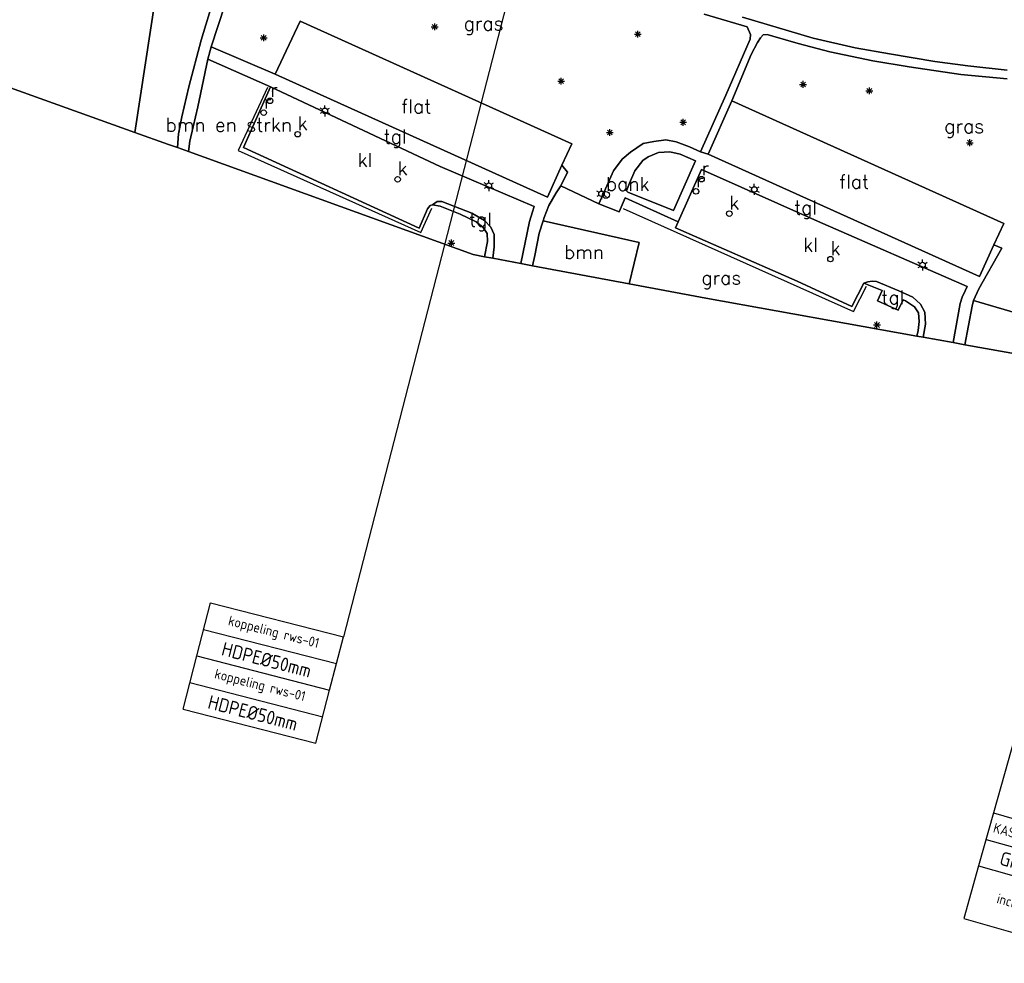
# Model space of a CAD drawing. Header units: millimetres. Extents: x 129727 to 131402, y 399018 to 399724.
# Tile 39 of 60: x 130380 to 130559, y 399032 to 399204. Entities that reach past the tile are written whole.
import ezdxf
from ezdxf.enums import TextEntityAlignment as Align

# ---------------------------------------------------------------- set-up
doc = ezdxf.new("R2010")
doc.units = ezdxf.units.MM
for name, color, linetype in [('EWD-KT-NW-LKTRWSVNVLG', 1, 'Continuous'), ('EWD-LINE18', 1, 'Continuous'), ('EWD-MB-NW-MBUISVLG', 1, 'Continuous'), ('EWD-TXT18', 7, 'Continuous'), ('EWD-TXT25', 2, 'Continuous'), ('MDI-IN-OPNAMEGRENS', 7, 'Continuous'), ('MDI-VL-BEPLANTING', 7, 'Continuous'), ('MDI-VL-GRAS', 7, 'Continuous'), ('MDI-VL-GROND', 7, 'Continuous'), ('MDI-VL-VERHARDING', 7, 'Continuous'), ('MDI-XX-BEBOUWING', 10, 'Continuous'), ('MDI-XX-BEPLANTING', 80, 'Continuous'), ('MDI-XX-GRAS', 7, 'Continuous'), ('MDI-XX-HAAG', 255, 'Continuous'), ('MDI-XX-OVERIG', 30, 'Continuous'), ('MDI-XX-RIOLERING', 130, 'Continuous'), ('MDI-XX-TERREINAFSCH', 253, 'Continuous'), ('MDI-XX-VERHARDING', 30, 'Continuous')]:
    doc.layers.add(name, color=color, linetype=linetype)
doc.styles.add('ISO', font='ISO.SHX')
doc.styles.add('ROMANS25', font='ROMANS.shx', dxfattribs={"height": 2.5})

# ---------------------------------------------------------------- blocks, each defined once
blk = doc.blocks.new('KTVL-ON')
at = {"layer": 'EWD-LINE18'}
for p, q in [((0, 0), (30, 0)), ((0, 0), (0, -10)), ((12.5, 0), (12.5, -10)), ((30, 0), (30, -10)), ((0, -5), (30, -5)), ((0, -10), (30, -10))]:
    blk.add_line(p, q, dxfattribs=at)
at = {"layer": 'EWD-TXT18', "style": 'ISO'}
for s, p in [('KASTCODE:', (6.25, -2.5)), ('POSITIE:', (21.25, -2.5))]:
    blk.add_text(s, height=1.8, dxfattribs=at).set_placement(p, align=Align.MIDDLE)
at = {"layer": 'EWD-TXT25', "style": 'ISO'}
for tag, p in [('1', (6.25, -7.5)), ('2', (21.25, -7.5))]:
    blk.add_attdef(tag, text='', height=2.5, dxfattribs=at).set_placement(p, align=Align.MIDDLE)
blk = doc.blocks.new('OPM006')
at = {"layer": 'EWD-LINE18'}
for p, q in [((0, 0), (0, -10)), ((0, 0), (30, 0)), ((30, 0), (30, -10)), ((0, -10), (30, -10))]:
    blk.add_line(p, q, dxfattribs=at)
at = {"layer": 'EWD-TXT18', "style": 'ISO'}
for tag, p in [('1', (15, -2.05)), ('2', (15, -5)), ('3', (15, -7.95))]:
    blk.add_attdef(tag, text='', height=1.8, dxfattribs=at).set_placement(p, align=Align.MIDDLE)
blk = doc.blocks.new('MSVL-BO')
at = {"layer": 'EWD-LINE18'}
for p, q in [((0, 0), (0, 10)), ((0, 10), (25, 10)), ((25, 0), (25, 10)), ((0, 5), (25, 5)), ((0, 0), (25, 0))]:
    blk.add_line(p, q, dxfattribs=at)
at = {"layer": 'EWD-TXT18', "style": 'ISO'}
blk.add_attdef('1', text='', height=1.8, dxfattribs=at).set_placement((12.5, 7.5), align=Align.MIDDLE)
at = {"layer": 'EWD-TXT25', "style": 'ISO'}
blk.add_attdef('2', text='', height=2.5, dxfattribs=at).set_placement((12.5, 2.5), align=Align.MIDDLE)

msp = doc.modelspace()

# ---------------------------------------------------------------- linework, layer by layer
for p, q in [((130454.49, 399202.344), (130455.74, 399202.344)), ((130454.673, 399201.902), (130455.557, 399202.786)), ((130455.557, 399201.902), (130454.673, 399202.786)), ((130455.115, 399201.719), (130455.115, 399202.969)), ((130423.34, 399200.361), (130424.59, 399200.361)), ((130423.523, 399199.919), (130424.407, 399200.803)), ((130424.407, 399199.919), (130423.523, 399200.803)), ((130423.965, 399199.736), (130423.965, 399200.986)), ((130491.485, 399201.019), (130492.735, 399201.019)), ((130491.668, 399200.577), (130492.552, 399201.461)), ((130492.552, 399200.577), (130491.668, 399201.461)), ((130492.11, 399200.394), (130492.11, 399201.644)), ((130478.142, 399191.839), (130478.142, 399193.089)), ((130477.517, 399192.464), (130478.767, 399192.464)), ((130477.7, 399192.022), (130478.584, 399192.906)), ((130478.584, 399192.022), (130477.7, 399192.906)), ((130521.576, 399191.862), (130522.826, 399191.862)), ((130521.759, 399191.42), (130522.643, 399192.304)), ((130522.643, 399191.42), (130521.759, 399192.304)), ((130522.201, 399191.237), (130522.201, 399192.487)), ((130534.265, 399190.065), (130534.265, 399191.315)), ((130533.64, 399190.69), (130534.89, 399190.69)), ((130533.823, 399190.248), (130534.707, 399191.132)), ((130534.707, 399190.248), (130533.823, 399191.132)), ((130434.679, 399187.3), (130434.246, 399187.55)), ((130435.112, 399187.55), (130435.112, 399188.05)), ((130435.545, 399187.3), (130435.978, 399187.55)), ((130434.679, 399186.8), (130434.246, 399186.55)), ((130435.112, 399186.55), (130435.112, 399186.05)), ((130435.545, 399186.8), (130435.978, 399186.55)), ((130499.741, 399184.969), (130500.991, 399184.969)), ((130499.924, 399184.527), (130500.808, 399185.411)), ((130500.808, 399184.527), (130499.924, 399185.411)), ((130500.366, 399184.344), (130500.366, 399185.594)), ((130486.389, 399183.106), (130487.639, 399183.106)), ((130486.572, 399182.664), (130487.456, 399183.548)), ((130487.456, 399182.664), (130486.572, 399183.548)), ((130487.014, 399182.481), (130487.014, 399183.731)), ((130551.933, 399181.24), (130553.183, 399181.24)), ((130552.116, 399180.798), (130553, 399181.682)), ((130553, 399180.798), (130552.116, 399181.682)), ((130552.558, 399180.615), (130552.558, 399181.865)), ((130464.531, 399173.677), (130464.098, 399173.927)), ((130464.964, 399173.927), (130464.964, 399174.427)), ((130465.397, 399173.677), (130465.83, 399173.927)), ((130512.882, 399172.988), (130512.449, 399173.238)), ((130513.315, 399173.238), (130513.315, 399173.738)), ((130513.748, 399172.988), (130514.181, 399173.238)), ((130464.531, 399173.177), (130464.098, 399172.927)), ((130464.964, 399172.927), (130464.964, 399172.427)), ((130465.397, 399173.177), (130465.83, 399172.927)), ((130485.056, 399172.192), (130484.623, 399172.442)), ((130485.056, 399171.692), (130484.623, 399171.442)), ((130485.489, 399172.442), (130485.489, 399172.942)), ((130485.489, 399171.442), (130485.489, 399170.942)), ((130485.922, 399172.192), (130486.355, 399172.442)), ((130485.922, 399171.692), (130486.355, 399171.442)), ((130512.882, 399172.488), (130512.449, 399172.238)), ((130513.315, 399172.238), (130513.315, 399171.738)), ((130513.748, 399172.488), (130514.181, 399172.238)), ((130457.527, 399162.971), (130458.777, 399162.971)), ((130457.71, 399162.529), (130458.594, 399163.413)), ((130458.594, 399162.529), (130457.71, 399163.413)), ((130458.152, 399162.346), (130458.152, 399163.596)), ((130543.52, 399159.21), (130543.087, 399159.46)), ((130543.953, 399159.46), (130543.953, 399159.96)), ((130544.386, 399159.21), (130544.819, 399159.46)), ((130543.52, 399158.71), (130543.087, 399158.46)), ((130543.953, 399158.46), (130543.953, 399157.96)), ((130544.386, 399158.71), (130544.819, 399158.46)), ((130535.212, 399147.604), (130536.096, 399148.488)), ((130536.096, 399147.604), (130535.212, 399148.488)), ((130535.654, 399147.421), (130535.654, 399148.671)), ((130535.029, 399148.046), (130536.279, 399148.046))]:
    msp.add_line(p, q)
for centre, radius in [((130425.111, 399188.875), 0.5), ((130435.112, 399187.05), 0.5), ((130423.97, 399186.721), 0.5), ((130430.147, 399182.796), 0.5), ((130448.355, 399174.58), 0.5), ((130503.7, 399174.609), 0.5), ((130464.964, 399173.427), 0.5), ((130513.315, 399172.738), 0.5), ((130485.489, 399171.942), 0.5), ((130486.291, 399171.746), 0.625), ((130502.692, 399172.374), 0.5), ((130508.755, 399168.331), 0.5), ((130527.181, 399160.037), 0.5), ((130543.953, 399158.96), 0.5)]:
    msp.add_circle(centre, radius)
at = {"layer": 'EWD-KT-NW-LKTRWSVNVLG'}
msp.add_lwpolyline([(130601.961, 399219.248), (130556.869, 399059.149)], dxfattribs=at)
at = {"layer": 'EWD-MB-NW-MBUISVLG'}
msp.add_lwpolyline([(130476.78, 399240.008), (130438.473, 399091.21)], dxfattribs=at)
at = {"layer": 'MDI-IN-OPNAMEGRENS'}
for p, q in [((130279.171, 399226.453), (130400.485, 399183.126)), ((130400.485, 399183.126), (130406.658, 399180.922)), ((130406.658, 399180.922), (130408.238, 399180.35)), ((130408.238, 399180.35), (130410.261, 399179.619)), ((130410.261, 399179.619), (130462.117, 399160.864)), ((130462.117, 399160.864), (130464.2, 399160.475)), ((130464.2, 399160.475), (130465.672, 399160.2)), ((130465.672, 399160.2), (130470.786, 399159.245)), ((130470.786, 399159.245), (130472.948, 399158.841)), ((130472.948, 399158.841), (130490.548, 399155.553)), ((130490.548, 399155.553), (130504.489, 399152.949)), ((130504.489, 399152.949), (130542.891, 399146.03)), ((130542.891, 399146.03), (130544.049, 399145.822)), ((130544.049, 399145.822), (130549.508, 399144.838)), ((130549.508, 399144.838), (130551.681, 399144.446)), ((130551.681, 399144.446), (130571.279, 399140.916))]:
    msp.add_line(p, q, dxfattribs=at)
at = {"layer": 'MDI-VL-BEPLANTING'}
for p, q in [((130400.485, 399183.126), (130404.41, 399208.641)), ((130415.045, 399208.001), (130412.594, 399199.941)), ((130524.055, 399200.301), (130511.138, 399204.122)), ((130531.659, 399198.535), (130524.055, 399200.301)), ((130412.594, 399199.941), (130410.312, 399191.431)), ((130537.944, 399197.427), (130531.659, 399198.535)), ((130546.17, 399196.01), (130537.944, 399197.427)), ((130411.998, 399187.761), (130413.78, 399196.454)), ((130413.78, 399196.454), (130425.234, 399191.437)), ((130552.22, 399195.243), (130546.17, 399196.01)), ((130559.343, 399194.435), (130552.22, 399195.243)), ((130410.312, 399191.431), (130409.034, 399185.931)), ((130425.234, 399191.437), (130420.272, 399180.347)), ((130411.097, 399184.114), (130411.998, 399187.761)), ((130409.034, 399185.931), (130408.439, 399182.857)), ((130410.534, 399181.533), (130411.097, 399184.114)), ((130406.658, 399180.922), (130400.485, 399183.126)), ((130400.485, 399183.126), (130400.485, 399183.126)), ((130408.439, 399182.857), (130408.238, 399180.35)), ((130408.238, 399180.35), (130406.658, 399180.922)), ((130410.261, 399179.619), (130410.534, 399181.533)), ((130462.117, 399160.864), (130410.261, 399179.619)), ((130410.261, 399179.619), (130410.261, 399179.619)), ((130420.272, 399180.347), (130452.307, 399165.7)), ((130453.818, 399169.197), (130454.259, 399169.805)), ((130454.259, 399169.805), (130454.709, 399169.944)), ((130454.709, 399169.944), (130456.086, 399169.662)), ((130456.086, 399169.662), (130459.746, 399168.217)), ((130452.307, 399165.7), (130453.818, 399169.197)), ((130459.746, 399168.217), (130462.647, 399166.854)), ((130462.647, 399166.854), (130463.911, 399165.826)), ((130474.115, 399164.777), (130474.863, 399167.012)), ((130474.863, 399167.012), (130492.334, 399163.055)), ((130463.911, 399165.826), (130464.636, 399164.683)), ((130464.636, 399164.683), (130464.695, 399163.233)), ((130473.333, 399160.686), (130474.115, 399164.777)), ((130464.695, 399163.233), (130464.2, 399160.475)), ((130492.334, 399163.055), (130490.548, 399155.553)), ((130464.2, 399160.475), (130462.117, 399160.864)), ((130472.948, 399158.841), (130473.333, 399160.686)), ((130490.548, 399155.553), (130472.948, 399158.841)), ((130472.948, 399158.841), (130472.948, 399158.841)), ((130552.968, 399151.489), (130553.253, 399152.509)), ((130553.253, 399152.509), (130571.785, 399147.053)), ((130551.681, 399144.446), (130552.968, 399151.489)), ((130571.279, 399140.916), (130551.681, 399144.446)), ((130551.681, 399144.446), (130551.681, 399144.446))]:
    msp.add_line(p, q, dxfattribs=at)
at = {"layer": 'MDI-VL-GRAS'}
for p, q in [((130414.393, 399198.716), (130416.892, 399206.324)), ((130504.188, 399204.651), (130511.993, 399202.346)), ((130430.611, 399203.385), (130426.081, 399193.716)), ((130480.064, 399181.058), (130430.611, 399203.385)), ((130511.993, 399202.346), (130512.628, 399200.933)), ((130512.628, 399200.933), (130512.544, 399200.077)), ((130513.884, 399199.514), (130514.416, 399200.365)), ((130514.416, 399200.365), (130514.944, 399200.868)), ((130514.944, 399200.868), (130515.68, 399200.952)), ((130515.68, 399200.952), (130516.687, 399200.672)), ((130516.687, 399200.672), (130521.281, 399199.314)), ((130426.081, 399193.716), (130414.393, 399198.716)), ((130512.544, 399200.077), (130508.14, 399189.876)), ((130512.766, 399197.321), (130513.884, 399199.514)), ((130521.281, 399199.314), (130527.076, 399197.804)), ((130509.199, 399188.882), (130512.766, 399197.321)), ((130527.076, 399197.804), (130534.902, 399196.166)), ((130534.902, 399196.166), (130541.515, 399195.057)), ((130541.515, 399195.057), (130550.957, 399193.672)), ((130426.081, 399193.716), (130426.081, 399193.716)), ((130550.957, 399193.672), (130559.345, 399192.859)), ((130508.14, 399189.876), (130503.496, 399179.608)), ((130558.733, 399166.555), (130509.199, 399188.882)), ((130478.279, 399177.153), (130480.064, 399181.058)), ((130493.045, 399181.093), (130490.783, 399179.527)), ((130494.992, 399181.488), (130493.045, 399181.093)), ((130497.192, 399181.748), (130494.992, 399181.488)), ((130499.065, 399181.427), (130497.192, 399181.748)), ((130501.502, 399180.509), (130499.065, 399181.427)), ((130503.496, 399179.608), (130501.502, 399180.509)), ((130490.783, 399179.527), (130489.266, 399178.269)), ((130493.003, 399177.995), (130494.009, 399178.682)), ((130494.009, 399178.682), (130495.891, 399179.441)), ((130495.891, 399179.441), (130497.908, 399179.602)), ((130497.908, 399179.602), (130499.795, 399179.129)), ((130499.795, 399179.129), (130502.59, 399177.94)), ((130479.312, 399175.88), (130478.279, 399177.153)), ((130489.266, 399178.269), (130487.7, 399176.121)), ((130491.555, 399176.122), (130493.003, 399177.995)), ((130502.59, 399177.94), (130498.609, 399168.883)), ((130478.079, 399173.36), (130479.312, 399175.88)), ((130487.7, 399176.121), (130485.03, 399170.101)), ((130490.611, 399173.898), (130491.555, 399176.122)), ((130477.249, 399172.1), (130478.079, 399173.36)), ((130485.03, 399170.101), (130478.079, 399173.36)), ((130478.079, 399173.36), (130485.03, 399170.101)), ((130490.052, 399172.484), (130490.611, 399173.898)), ((130475.872, 399169.822), (130477.249, 399172.1)), ((130490.31, 399172.221), (130490.052, 399172.484)), ((130498.609, 399168.883), (130490.31, 399172.221)), ((130490.31, 399172.221), (130490.31, 399172.221)), ((130475.068, 399167.623), (130475.872, 399169.822)), ((130485.03, 399170.101), (130488.698, 399168.639)), ((130488.698, 399168.639), (130489.819, 399171.213)), ((130489.819, 399171.213), (130499.461, 399166.809)), ((130474.863, 399167.012), (130475.068, 399167.623)), ((130492.334, 399163.055), (130474.863, 399167.012)), ((130499.461, 399166.809), (130498.961, 399165.732)), ((130556.967, 399162.658), (130558.733, 399166.555)), ((130498.961, 399165.732), (130521.14, 399155.998)), ((130490.548, 399155.553), (130492.334, 399163.055)), ((130558.388, 399162.065), (130556.967, 399162.658)), ((130554.223, 399154.617), (130558.388, 399162.065)), ((130504.489, 399152.949), (130490.548, 399155.553)), ((130521.14, 399155.998), (130531.094, 399151.398)), ((130531.094, 399151.398), (130533.242, 399155.656)), ((130533.242, 399155.656), (130536.594, 399154.317)), ((130536.594, 399154.317), (130535.775, 399152.462)), ((130553.253, 399152.509), (130554.223, 399154.617)), ((130542.891, 399146.03), (130504.489, 399152.949)), ((130535.775, 399152.462), (130539.506, 399150.747)), ((130539.506, 399150.747), (130540.397, 399152.636)), ((130540.397, 399152.636), (130540.841, 399152.435)), ((130540.841, 399152.435), (130542.517, 399151.372)), ((130571.785, 399147.053), (130553.253, 399152.509)), ((130542.517, 399151.372), (130543.206, 399150.286)), ((130543.206, 399150.286), (130543.351, 399148.694)), ((130543.351, 399148.694), (130543.155, 399147.028)), ((130543.155, 399147.028), (130542.891, 399146.03)), ((130542.891, 399146.03), (130542.891, 399146.03))]:
    msp.add_line(p, q, dxfattribs=at)
at = {"layer": 'MDI-VL-GROND'}
for p, q in [((130400.485, 399183.126), (130279.171, 399226.453)), ((130404.41, 399208.641), (130400.485, 399183.126))]:
    msp.add_line(p, q, dxfattribs=at)
at = {"layer": 'MDI-VL-VERHARDING'}
for p, q in [((130412.594, 399199.941), (130415.045, 399208.001)), ((130416.892, 399206.324), (130414.393, 399198.716)), ((130511.993, 399202.346), (130504.188, 399204.651)), ((130511.138, 399204.122), (130524.055, 399200.301)), ((130512.628, 399200.933), (130511.993, 399202.346)), ((130512.544, 399200.077), (130512.628, 399200.933)), ((130514.416, 399200.365), (130513.884, 399199.514)), ((130514.944, 399200.868), (130514.416, 399200.365)), ((130515.68, 399200.952), (130514.944, 399200.868)), ((130516.687, 399200.672), (130515.68, 399200.952)), ((130521.281, 399199.314), (130516.687, 399200.672)), ((130524.055, 399200.301), (130531.659, 399198.535)), ((130410.312, 399191.431), (130412.594, 399199.941)), ((130414.393, 399198.716), (130413.78, 399196.454)), ((130413.78, 399196.454), (130414.393, 399198.716)), ((130414.393, 399198.716), (130426.081, 399193.716)), ((130508.14, 399189.876), (130512.544, 399200.077)), ((130513.884, 399199.514), (130512.766, 399197.321)), ((130527.076, 399197.804), (130521.281, 399199.314)), ((130531.659, 399198.535), (130537.944, 399197.427)), ((130512.766, 399197.321), (130509.199, 399188.882)), ((130534.902, 399196.166), (130527.076, 399197.804)), ((130537.944, 399197.427), (130546.17, 399196.01)), ((130413.78, 399196.454), (130411.998, 399187.761)), ((130425.234, 399191.437), (130413.78, 399196.454)), ((130541.515, 399195.057), (130534.902, 399196.166)), ((130550.957, 399193.672), (130541.515, 399195.057)), ((130546.17, 399196.01), (130552.22, 399195.243)), ((130552.22, 399195.243), (130559.343, 399194.435)), ((130426.081, 399193.716), (130475.625, 399171.346)), ((130559.345, 399192.859), (130550.957, 399193.672)), ((130409.034, 399185.931), (130410.312, 399191.431)), ((130420.272, 399180.347), (130425.234, 399191.437)), ((130456.083, 399176.915), (130425.234, 399191.437)), ((130425.234, 399191.437), (130456.083, 399176.915)), ((130503.496, 399179.608), (130508.14, 399189.876)), ((130411.998, 399187.761), (130411.097, 399184.114)), ((130509.199, 399188.882), (130504.897, 399179.167)), ((130408.439, 399182.857), (130409.034, 399185.931)), ((130411.097, 399184.114), (130410.534, 399181.533)), ((130408.238, 399180.35), (130408.439, 399182.857)), ((130410.534, 399181.533), (130410.261, 399179.619)), ((130490.783, 399179.527), (130493.045, 399181.093)), ((130493.045, 399181.093), (130494.992, 399181.488)), ((130494.992, 399181.488), (130497.192, 399181.748)), ((130497.192, 399181.748), (130499.065, 399181.427)), ((130499.065, 399181.427), (130501.502, 399180.509)), ((130501.502, 399180.509), (130503.496, 399179.608)), ((130410.261, 399179.619), (130408.238, 399180.35)), ((130452.307, 399165.7), (130420.272, 399180.347)), ((130489.266, 399178.269), (130490.783, 399179.527)), ((130494.009, 399178.682), (130493.003, 399177.995)), ((130495.891, 399179.441), (130494.009, 399178.682)), ((130497.908, 399179.602), (130495.891, 399179.441)), ((130499.795, 399179.129), (130497.908, 399179.602)), ((130502.59, 399177.94), (130499.795, 399179.129)), ((130504.897, 399179.167), (130503.496, 399179.608)), ((130503.496, 399179.608), (130504.897, 399179.167)), ((130504.897, 399179.167), (130554.338, 399156.855)), ((130473.24, 399169.599), (130456.083, 399176.915)), ((130456.083, 399176.915), (130473.24, 399169.599)), ((130475.625, 399171.346), (130478.279, 399177.153)), ((130478.279, 399177.153), (130479.312, 399175.88)), ((130487.7, 399176.121), (130489.266, 399178.269)), ((130493.003, 399177.995), (130491.555, 399176.122)), ((130498.609, 399168.883), (130502.59, 399177.94)), ((130479.312, 399175.88), (130478.079, 399173.36)), ((130485.03, 399170.101), (130487.7, 399176.121)), ((130491.555, 399176.122), (130490.611, 399173.898)), ((130503.712, 399176.395), (130499.461, 399166.809)), ((130499.461, 399166.809), (130503.712, 399176.395)), ((130524.808, 399166.975), (130503.712, 399176.395)), ((130503.712, 399176.395), (130524.808, 399166.975)), ((130478.079, 399173.36), (130477.249, 399172.1)), ((130490.611, 399173.898), (130490.052, 399172.484)), ((130477.249, 399172.1), (130475.872, 399169.822)), ((130490.052, 399172.484), (130490.31, 399172.221)), ((130490.31, 399172.221), (130498.609, 399168.883)), ((130490.31, 399172.221), (130490.31, 399172.221)), ((130454.259, 399169.805), (130453.818, 399169.197)), ((130454.709, 399169.944), (130454.259, 399169.805)), ((130454.709, 399169.944), (130455.557, 399170.547)), ((130455.557, 399170.547), (130454.709, 399169.944)), ((130456.086, 399169.662), (130454.709, 399169.944)), ((130455.557, 399170.547), (130456.4, 399170.552)), ((130456.4, 399170.552), (130455.557, 399170.547)), ((130459.746, 399168.217), (130456.086, 399169.662)), ((130456.4, 399170.552), (130461.866, 399168.39)), ((130461.866, 399168.39), (130456.4, 399170.552)), ((130475.872, 399169.822), (130475.068, 399167.623)), ((130488.698, 399168.639), (130485.03, 399170.101)), ((130485.03, 399170.101), (130485.03, 399170.101)), ((130489.819, 399171.213), (130488.698, 399168.639)), ((130499.461, 399166.809), (130489.819, 399171.213)), ((130453.818, 399169.197), (130452.307, 399165.7)), ((130462.647, 399166.854), (130459.746, 399168.217)), ((130461.866, 399168.39), (130464.155, 399167.076)), ((130464.155, 399167.076), (130461.866, 399168.39)), ((130472.358, 399166.882), (130472.891, 399168.683)), ((130472.891, 399168.683), (130472.358, 399166.882)), ((130472.891, 399168.683), (130473.24, 399169.599)), ((130473.24, 399169.599), (130472.891, 399168.683)), ((130463.911, 399165.826), (130462.647, 399166.854)), ((130464.155, 399167.076), (130465.326, 399165.869)), ((130465.326, 399165.869), (130464.155, 399167.076)), ((130470.786, 399159.245), (130472.358, 399166.882)), ((130472.358, 399166.882), (130470.786, 399159.245)), ((130474.863, 399167.012), (130474.115, 399164.777)), ((130475.068, 399167.623), (130474.863, 399167.012)), ((130498.961, 399165.732), (130499.461, 399166.809)), ((130552.059, 399155.047), (130524.808, 399166.975)), ((130524.808, 399166.975), (130552.059, 399155.047)), ((130464.636, 399164.683), (130463.911, 399165.826)), ((130464.695, 399163.233), (130464.636, 399164.683)), ((130465.326, 399165.869), (130465.922, 399164.513)), ((130465.922, 399164.513), (130465.326, 399165.869)), ((130465.922, 399164.513), (130465.936, 399162.25)), ((130465.936, 399162.25), (130465.922, 399164.513)), ((130474.115, 399164.777), (130473.333, 399160.686)), ((130521.14, 399155.998), (130498.961, 399165.732)), ((130464.2, 399160.475), (130464.695, 399163.233)), ((130554.338, 399156.855), (130556.967, 399162.658)), ((130556.967, 399162.658), (130558.388, 399162.065)), ((130465.936, 399162.25), (130465.672, 399160.2)), ((130465.672, 399160.2), (130465.936, 399162.25)), ((130473.333, 399160.686), (130472.948, 399158.841)), ((130558.388, 399162.065), (130554.223, 399154.617)), ((130465.672, 399160.2), (130464.2, 399160.475)), ((130464.2, 399160.475), (130464.2, 399160.475)), ((130470.786, 399159.245), (130465.672, 399160.2)), ((130465.672, 399160.2), (130465.672, 399160.2)), ((130472.948, 399158.841), (130470.786, 399159.245)), ((130470.786, 399159.245), (130470.786, 399159.245)), ((130531.094, 399151.398), (130521.14, 399155.998)), ((130533.242, 399155.656), (130531.094, 399151.398)), ((130533.242, 399155.656), (130533.967, 399155.882)), ((130533.967, 399155.882), (130533.242, 399155.656)), ((130536.594, 399154.317), (130533.242, 399155.656)), ((130533.967, 399155.882), (130534.804, 399156.001)), ((130534.804, 399156.001), (130533.967, 399155.882)), ((130534.804, 399156.001), (130535.559, 399155.953)), ((130535.559, 399155.953), (130534.804, 399156.001)), ((130535.559, 399155.953), (130539.655, 399154.28)), ((130539.655, 399154.28), (130535.559, 399155.953)), ((130535.775, 399152.462), (130536.594, 399154.317)), ((130539.655, 399154.28), (130542.198, 399153.082)), ((130542.198, 399153.082), (130539.655, 399154.28)), ((130551.169, 399153.139), (130551.732, 399154.282)), ((130551.732, 399154.282), (130551.169, 399153.139)), ((130551.732, 399154.282), (130552.059, 399155.047)), ((130552.059, 399155.047), (130551.732, 399154.282)), ((130554.223, 399154.617), (130553.253, 399152.509)), ((130539.506, 399150.747), (130535.775, 399152.462)), ((130540.397, 399152.636), (130539.506, 399150.747)), ((130540.841, 399152.435), (130540.397, 399152.636)), ((130540.397, 399152.636), (130540.397, 399152.636)), ((130542.517, 399151.372), (130540.841, 399152.435)), ((130542.198, 399153.082), (130543.603, 399151.827)), ((130543.603, 399151.827), (130542.198, 399153.082)), ((130543.603, 399151.827), (130544.363, 399150.35)), ((130544.363, 399150.35), (130543.603, 399151.827)), ((130549.508, 399144.838), (130550.833, 399151.984)), ((130550.833, 399151.984), (130549.508, 399144.838)), ((130550.833, 399151.984), (130551.169, 399153.139)), ((130551.169, 399153.139), (130550.833, 399151.984)), ((130553.253, 399152.509), (130552.968, 399151.489)), ((130543.206, 399150.286), (130542.517, 399151.372)), ((130543.351, 399148.694), (130543.206, 399150.286)), ((130544.363, 399150.35), (130544.5, 399148.201)), ((130544.5, 399148.201), (130544.363, 399150.35)), ((130552.968, 399151.489), (130551.681, 399144.446)), ((130543.155, 399147.028), (130543.351, 399148.694)), ((130544.5, 399148.201), (130544.049, 399145.822)), ((130544.049, 399145.822), (130544.5, 399148.201)), ((130542.891, 399146.03), (130543.155, 399147.028)), ((130544.049, 399145.822), (130542.891, 399146.03)), ((130549.508, 399144.838), (130544.049, 399145.822)), ((130544.049, 399145.822), (130544.049, 399145.822)), ((130551.681, 399144.446), (130549.508, 399144.838))]:
    msp.add_line(p, q, dxfattribs=at)
at = {"layer": 'MDI-XX-BEBOUWING'}
for p, q in [((130426.081, 399193.716), (130430.611, 399203.385)), ((130430.611, 399203.385), (130480.064, 399181.058)), ((130475.625, 399171.346), (130426.081, 399193.716)), ((130426.081, 399193.716), (130426.081, 399193.716)), ((130504.897, 399179.167), (130509.199, 399188.882)), ((130509.199, 399188.882), (130558.733, 399166.555)), ((130509.199, 399188.882), (130509.199, 399188.882)), ((130480.064, 399181.058), (130478.279, 399177.153)), ((130554.338, 399156.855), (130504.897, 399179.167)), ((130478.279, 399177.153), (130475.625, 399171.346)), ((130558.733, 399166.555), (130556.967, 399162.658)), ((130556.967, 399162.658), (130554.338, 399156.855))]:
    msp.add_line(p, q, dxfattribs=at)
at = {"layer": 'MDI-XX-HAAG'}
for p, q in [((130404.41, 399208.641), (130400.485, 399183.126)), ((130424.634, 399191.314), (130419.313, 399179.854)), ((130419.313, 399179.854), (130452.61, 399164.895)), ((130485.03, 399170.101), (130478.079, 399173.36)), ((130452.61, 399164.895), (130454.58, 399169.302)), ((130489.45, 399169.254), (130531.4, 399150.481)), ((130531.4, 399150.481), (130533.769, 399155.133))]:
    msp.add_line(p, q, dxfattribs=at)
at = {"layer": 'MDI-XX-TERREINAFSCH'}
for p, q in [((130415.045, 399208.001), (130412.594, 399199.941)), ((130414.393, 399198.716), (130416.892, 399206.324)), ((130504.188, 399204.651), (130511.993, 399202.346)), ((130511.138, 399204.122), (130524.055, 399200.301)), ((130511.993, 399202.346), (130512.628, 399200.933)), ((130512.628, 399200.933), (130512.544, 399200.077)), ((130513.884, 399199.514), (130514.416, 399200.365)), ((130514.416, 399200.365), (130514.944, 399200.868)), ((130514.944, 399200.868), (130515.68, 399200.952)), ((130515.68, 399200.952), (130516.687, 399200.672)), ((130516.687, 399200.672), (130521.281, 399199.314)), ((130524.055, 399200.301), (130531.659, 399198.535)), ((130412.594, 399199.941), (130410.312, 399191.431)), ((130413.78, 399196.454), (130414.393, 399198.716)), ((130426.081, 399193.716), (130414.393, 399198.716)), ((130512.544, 399200.077), (130508.14, 399189.876)), ((130512.766, 399197.321), (130513.884, 399199.514)), ((130521.281, 399199.314), (130527.076, 399197.804)), ((130531.659, 399198.535), (130537.944, 399197.427)), ((130509.199, 399188.882), (130512.766, 399197.321)), ((130527.076, 399197.804), (130534.902, 399196.166)), ((130537.944, 399197.427), (130546.17, 399196.01)), ((130411.998, 399187.761), (130413.78, 399196.454)), ((130413.78, 399196.454), (130425.234, 399191.437)), ((130534.902, 399196.166), (130541.515, 399195.057)), ((130541.515, 399195.057), (130550.957, 399193.672)), ((130546.17, 399196.01), (130552.22, 399195.243)), ((130552.22, 399195.243), (130559.343, 399194.435)), ((130550.957, 399193.672), (130559.345, 399192.859)), ((130410.312, 399191.431), (130409.034, 399185.931)), ((130425.234, 399191.437), (130420.272, 399180.347)), ((130456.083, 399176.915), (130425.234, 399191.437)), ((130508.14, 399189.876), (130503.496, 399179.608)), ((130411.097, 399184.114), (130411.998, 399187.761)), ((130409.034, 399185.931), (130408.439, 399182.857)), ((130410.534, 399181.533), (130411.097, 399184.114)), ((130408.439, 399182.857), (130408.238, 399180.35)), ((130410.261, 399179.619), (130410.534, 399181.533)), ((130493.045, 399181.093), (130490.783, 399179.527)), ((130494.992, 399181.488), (130493.045, 399181.093)), ((130497.192, 399181.748), (130494.992, 399181.488)), ((130499.065, 399181.427), (130497.192, 399181.748)), ((130501.502, 399180.509), (130499.065, 399181.427)), ((130503.496, 399179.608), (130501.502, 399180.509)), ((130420.272, 399180.347), (130452.307, 399165.7)), ((130490.783, 399179.527), (130489.266, 399178.269)), ((130494.009, 399178.682), (130493.003, 399177.995)), ((130495.891, 399179.441), (130494.009, 399178.682)), ((130497.908, 399179.602), (130495.891, 399179.441)), ((130499.795, 399179.129), (130497.908, 399179.602)), ((130502.59, 399177.94), (130499.795, 399179.129)), ((130503.496, 399179.608), (130504.897, 399179.167)), ((130473.24, 399169.599), (130456.083, 399176.915)), ((130478.279, 399177.153), (130479.312, 399175.88)), ((130489.266, 399178.269), (130487.7, 399176.121)), ((130493.003, 399177.995), (130491.555, 399176.122)), ((130498.609, 399168.883), (130502.59, 399177.94)), ((130479.312, 399175.88), (130478.079, 399173.36)), ((130487.7, 399176.121), (130485.03, 399170.101)), ((130491.555, 399176.122), (130490.611, 399173.898)), ((130503.712, 399176.395), (130499.461, 399166.809)), ((130524.808, 399166.975), (130503.712, 399176.395)), ((130478.079, 399173.36), (130477.249, 399172.1)), ((130490.611, 399173.898), (130490.052, 399172.484)), ((130477.249, 399172.1), (130475.872, 399169.822)), ((130490.052, 399172.484), (130490.31, 399172.221)), ((130490.31, 399172.221), (130498.609, 399168.883)), ((130453.818, 399169.197), (130454.259, 399169.805)), ((130454.259, 399169.805), (130454.709, 399169.944)), ((130455.557, 399170.547), (130454.709, 399169.944)), ((130454.709, 399169.944), (130456.086, 399169.662)), ((130456.4, 399170.552), (130455.557, 399170.547)), ((130456.086, 399169.662), (130459.746, 399168.217)), ((130461.866, 399168.39), (130456.4, 399170.552)), ((130475.872, 399169.822), (130475.068, 399167.623)), ((130485.03, 399170.101), (130488.698, 399168.639)), ((130488.698, 399168.639), (130489.819, 399171.213)), ((130489.819, 399171.213), (130499.461, 399166.809)), ((130452.307, 399165.7), (130453.818, 399169.197)), ((130459.746, 399168.217), (130462.647, 399166.854)), ((130464.155, 399167.076), (130461.866, 399168.39)), ((130472.358, 399166.882), (130472.891, 399168.683)), ((130472.891, 399168.683), (130473.24, 399169.599)), ((130462.647, 399166.854), (130463.911, 399165.826)), ((130465.326, 399165.869), (130464.155, 399167.076)), ((130470.786, 399159.245), (130472.358, 399166.882)), ((130474.863, 399167.012), (130474.115, 399164.777)), ((130475.068, 399167.623), (130474.863, 399167.012)), ((130474.863, 399167.012), (130492.334, 399163.055)), ((130499.461, 399166.809), (130498.961, 399165.732)), ((130552.059, 399155.047), (130524.808, 399166.975)), ((130463.911, 399165.826), (130464.636, 399164.683)), ((130464.636, 399164.683), (130464.695, 399163.233)), ((130465.922, 399164.513), (130465.326, 399165.869)), ((130465.936, 399162.25), (130465.922, 399164.513)), ((130474.115, 399164.777), (130473.333, 399160.686)), ((130498.961, 399165.732), (130521.14, 399155.998)), ((130464.695, 399163.233), (130464.2, 399160.475)), ((130492.334, 399163.055), (130490.548, 399155.553)), ((130558.388, 399162.065), (130556.967, 399162.658)), ((130465.672, 399160.2), (130465.936, 399162.25)), ((130473.333, 399160.686), (130472.948, 399158.841)), ((130554.223, 399154.617), (130558.388, 399162.065)), ((130521.14, 399155.998), (130531.094, 399151.398)), ((130531.094, 399151.398), (130533.242, 399155.656)), ((130533.967, 399155.882), (130533.242, 399155.656)), ((130533.242, 399155.656), (130536.594, 399154.317)), ((130534.804, 399156.001), (130533.967, 399155.882)), ((130535.559, 399155.953), (130534.804, 399156.001)), ((130539.655, 399154.28), (130535.559, 399155.953)), ((130535.775, 399152.462), (130536.594, 399154.317)), ((130542.198, 399153.082), (130539.655, 399154.28)), ((130551.169, 399153.139), (130551.732, 399154.282)), ((130551.732, 399154.282), (130552.059, 399155.047)), ((130553.253, 399152.509), (130554.223, 399154.617)), ((130539.506, 399150.747), (130535.775, 399152.462)), ((130540.397, 399152.636), (130539.506, 399150.747)), ((130540.841, 399152.435), (130540.397, 399152.636)), ((130542.517, 399151.372), (130540.841, 399152.435)), ((130543.603, 399151.827), (130542.198, 399153.082)), ((130544.363, 399150.35), (130543.603, 399151.827)), ((130549.508, 399144.838), (130550.833, 399151.984)), ((130550.833, 399151.984), (130551.169, 399153.139)), ((130552.968, 399151.489), (130553.253, 399152.509)), ((130553.253, 399152.509), (130571.785, 399147.053)), ((130543.206, 399150.286), (130542.517, 399151.372)), ((130543.351, 399148.694), (130543.206, 399150.286)), ((130544.5, 399148.201), (130544.363, 399150.35)), ((130551.681, 399144.446), (130552.968, 399151.489)), ((130543.155, 399147.028), (130543.351, 399148.694)), ((130544.049, 399145.822), (130544.5, 399148.201)), ((130542.891, 399146.03), (130543.155, 399147.028))]:
    msp.add_line(p, q, dxfattribs=at)

# ---------------------------------------------------------------- block references
at = {"layer": 'EWD-KT-NW-LKTRWSVNVLG'}
for name, p, rotation, values in [('KTVL-ON', (130556.869, 399059.149), 344.2703474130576, {'1': 'GKP', '2': 'km 20.390'}), ('OPM006', (130554.158, 399049.523), 344.2703474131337, {'2': 'incl. detectiespoelen'})]:
    msp.add_blockref(name, p, dxfattribs=dict(at, rotation=rotation)).add_auto_attribs(values)
at = {"layer": 'EWD-MB-NW-MBUISVLG', "rotation": 345.5635335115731}
for p in [(130411.769, 399087.758), (130409.276, 399078.074)]:
    msp.add_blockref('MSVL-BO', p, dxfattribs=at).add_auto_attribs({'1': 'koppeling rws-01', '2': 'HDPE%%c50mm'})

# ---------------------------------------------------------------- texts
at = {"layer": 'MDI-XX-BEBOUWING', "style": 'ROMANS25'}
for p in [(130451.738, 399187.865), (130531.483, 399174.151)]:
    msp.add_text('flat', height=2.5, dxfattribs=at).set_placement(p, align=Align.MIDDLE_CENTER)
at = {"layer": 'MDI-XX-BEPLANTING', "style": 'ROMANS25'}
for s, p in [('bmn en strkn', (130417.607, 399184.509)), ('bmn', (130482.297, 399161.322))]:
    msp.add_text(s, height=2.5, dxfattribs=at).set_placement(p, align=Align.MIDDLE_CENTER)
at = {"layer": 'MDI-XX-GRAS', "style": 'ROMANS25'}
for p in [(130464.011, 399202.951), (130551.538, 399184.238), (130507.307, 399156.645)]:
    msp.add_text('gras', height=2.5, dxfattribs=at).set_placement(p, align=Align.MIDDLE_CENTER)
at = {"layer": 'MDI-XX-OVERIG', "style": 'ROMANS25'}
msp.add_text('bank', height=2.5, dxfattribs=at).set_placement((130486.291, 399171.746), align=Align.BOTTOM_LEFT)
at = {"layer": 'MDI-XX-RIOLERING', "style": 'ROMANS25'}
for s, p in [('r', (130425.111, 399188.875)), ('r', (130423.97, 399186.721)), ('k', (130430.147, 399182.796)), ('k', (130448.355, 399174.58)), ('r', (130503.7, 399174.609)), ('r', (130502.692, 399172.374)), ('k', (130508.755, 399168.331)), ('k', (130527.181, 399160.037))]:
    msp.add_text(s, height=2.5, dxfattribs=at).set_placement(p, align=Align.BOTTOM_LEFT)
at = {"layer": 'MDI-XX-VERHARDING', "style": 'ROMANS25'}
for s, p in [('tgl', (130447.88, 399182.376)), ('kl', (130442.394, 399178.109)), ('tgl', (130522.646, 399169.444)), ('tgl', (130463.422, 399167.239)), ('kl', (130523.542, 399162.642)), ('tgl', (130538.535, 399153.072))]:
    msp.add_text(s, height=2.5, dxfattribs=at).set_placement(p, align=Align.MIDDLE_CENTER)

doc.saveas('drawing.dxf')
